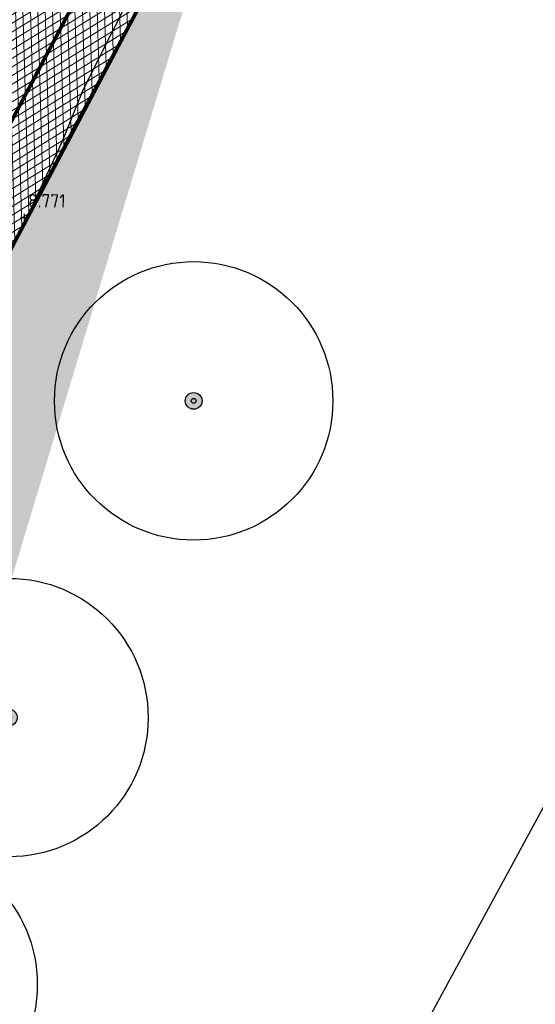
# Model space of a CAD drawing. Header units: metres. Extents: x 157685 to 160831, y 403691 to 406312.
# Tile 120 of 134: x 160133 to 160147, y 405706 to 405732. Entities that reach past the tile are written whole.
import ezdxf

# ---------------------------------------------------------------- set-up
doc = ezdxf.new("R2010")
doc.units = ezdxf.units.M
doc.linetypes.add('VW-1-3_STREEP', pattern=[4, 1, -3])
doc.linetypes.add('VW-30-270_STREEP', pattern=[3, 0.3, -2.7])
doc.layers.get('Defpoints').update_dxf_attribs({"color": 171})
for name, color, linetype, lineweight in [('B-WE-GR-BOOM-S (ingemeten)', 90, 'Continuous', 25), ('B-WE-OG-HOOGTEPUNT-S', 7, 'Continuous', 25), ('B-WE-OG-HOOGTEPUNT-T18', 10, 'Continuous', 18), ('N-WE-GR-DOORWORTELBARE RUIMTE-G', 80, 'Continuous', 35), ('N-WE-GR-GRAS-A', 62, 'Continuous', 18), ('N-WE-GW-TALUD-G', 106, 'Continuous', 35), ('N-WE-VH-GESLOTENVERHARDING_ASFALT-A-200', 253, 'Continuous', 18), ('N-WE-VH-HALFVERHARDING_GRASBETONSTEEN-A-200', 132, 'Continuous', 18), ('N-WE-VH-HALFVERHARDING_GRASBETONSTEEN-G', 7, 'Continuous', 35), ('N-WE-VH-KANTVERHARDING-G', 7, 'Continuous', 30), ('N-WE-VH-VERHARDING_ASFALT-A', 252, 'Continuous', 18), ('N-WE-VW-MARKERING_LANGS_STREEP_13_010-G', 7, 'VW-1-3_STREEP', 13), ('N-WE-VW-MARKERING_LANGS_STREEP_30270_010-G', 7, 'VW-30-270_STREEP', 13), ('N-WE-VW-MARKERING_LANGS_STREEP_DOORGETROKKEN_010-G', 7, 'Continuous', 13)]:
    doc.layers.add(name, color=color, linetype=linetype, lineweight=lineweight)
doc.styles.add('NLCS-ISO', font='NLCS-ISO.TTF')
pattern_1 = [(0, (0, 0), (1, 1), [0.12, -0.8]), (45, (0.4, 0.2), (-0.1131370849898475, 1.866761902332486), [0.12, -0.8]), (29.99999999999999, (0.08, 0.12), (0.2274613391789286, 1.286025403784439), [0.12, -0.8]), (15, (0.32, 0.48), (0.3856270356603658, 0.7244941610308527), [0.12, -0.8]), (135, (0.16, 2), (-0.02828427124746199, -0.6505382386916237), [0.12, -0.8]), (150, (1.2, 0.4), (0.2156921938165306, -0.5864101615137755), [0.12, -0.8]), (165, (0.24, 0.04), (0.1434520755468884, -0.7010146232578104), [0.12, -0.8]), (85, (0.4, 0.4), (-0.872677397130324, 1.040016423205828), [0.12, -0.8]), (99.99999999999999, (0, 0), (-1.112117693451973, 0.7787131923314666), [0.12, -0.7999999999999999])]
pattern_2 = [(45, (0, 0), (-0.1979898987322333, 0.1979898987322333), [0.14, -0.14]), (135, (0, 0), (-0.1979898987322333, -0.1979898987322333), [0.14, -0.14]), (45, (-0.098994, 0.098994), (-0.1979898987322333, 0.1979898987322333), [0.14, -0.14]), (135, (0.098994, 0.098994), (-0.1979898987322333, -0.1979898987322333), [0.14, -0.14])]

# ---------------------------------------------------------------- blocks, each defined once
blk = doc.blocks.new('SGR-BOOM_01')
at = {"ltscale": 0.1}
h = blk.add_hatch(color=256, dxfattribs=at)
edge = h.paths.add_edge_path()
edge.add_arc((7.366995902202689e-12, -5.115907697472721e-12), 0.15, 0, 360)
for centre, radius in [((0, 0), 2.5), ((7.366995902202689e-12, -5.115907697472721e-12), 0.04499999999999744)]:
    blk.add_circle(centre, radius)
blk.add_circle((7.366995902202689e-12, -5.115907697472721e-12), 0.15, dxfattribs=at)
blk = doc.blocks.new('SOG-HOOGTEPUNT-SO')
for p, q in [((-0.5, 0), (0.5, 0)), ((0, 0.5), (0, -0.5))]:
    blk.add_line(p, q)

msp = doc.modelspace()

# ---------------------------------------------------------------- hatches: boundary and pattern name
at = {"layer": 'N-WE-GR-GRAS-A'}
h = msp.add_hatch(dxfattribs=at)
h.set_pattern_fill('AGR-GRAS_01-SO', color=256, scale=0.04, pattern_type=2)
h.set_pattern_definition(pattern_1)
edge = h.paths.add_edge_path()
edge.add_line((160189.2016612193, 405785.9665275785), (160195.7319305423, 405790.3957649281))
edge.add_line((160195.7319305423, 405790.3957649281), (160200.9068770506, 405793.7331228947))
edge.add_line((160200.9068770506, 405793.7331228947), (160206.6207372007, 405797.393998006))
edge.add_line((160206.6207372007, 405797.393998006), (160212.5058224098, 405801.1645771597))
edge.add_line((160212.5058224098, 405801.1645771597), (160215.4403023, 405803.0447009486))
edge.add_line((160215.4403023, 405803.0447009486), (160223.1651131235, 405807.0115723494))
edge.add_line((160223.1651131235, 405807.0115723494), (160238.3130194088, 405814.7903772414))
edge.add_line((160238.3130194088, 405814.7903772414), (160245.2264429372, 405818.34058225))
edge.add_line((160245.2264429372, 405818.34058225), (160257.1596195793, 405824.4685481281))
edge.add_line((160257.1596195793, 405824.4685481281), (160282.4383802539, 405837.4852323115))
edge.add_line((160282.4383802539, 405837.4852323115), (160304.8, 405848.933))
edge.add_line((160304.8, 405848.933), (160306.8243412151, 405848.7687974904))
edge.add_line((160306.8243412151, 405848.7687974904), (160309.1690326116, 405848.5786100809))
edge.add_line((160309.1690326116, 405848.5786100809), (160310.0561645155, 405848.468232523))
edge.add_line((160310.0561645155, 405848.468232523), (160312.0402309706, 405848.0812195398))
edge.add_line((160312.0402309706, 405848.0812195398), (160314.3400796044, 405847.9346214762))
edge.add_line((160314.3400796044, 405847.9346214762), (160315.6564235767, 405848.0307936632))
edge.add_arc((160315.6564235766, 405857.0875209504), 9.056727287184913, 270.0000000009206, 289.9784151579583)
edge.add_line((160318.7508003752, 405848.5758148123), (160320.5288332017, 405849.0246637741))
edge.add_line((160320.5288332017, 405849.0246637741), (160323.1988583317, 405850.2487318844))
edge.add_line((160323.1988583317, 405850.2487318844), (160325.3440083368, 405851.7011014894))
edge.add_line((160325.3440083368, 405851.7011014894), (160319.7357826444, 405862.032976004))
edge.add_line((160319.7357826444, 405862.032976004), (160319.1649081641, 405863.1942099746))
edge.add_arc((160314.9036312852, 405869.9648465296), 7.999999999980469, 237.4991886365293, 302.1853307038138, ccw=False)
edge.add_line((160310.6051388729, 405863.2177758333), (160309.4287269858, 405863.9672562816))
edge.add_arc((160306.7421692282, 405859.7503370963), 5.000000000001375, 57.49918863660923, 119.8311523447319)
edge.add_line((160304.2549407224, 405864.0878126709), (160215.6735669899, 405813.2928020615))
edge.add_arc((160320.1371642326, 405631.1188279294), 209.9999999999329, 119.8311523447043, 154.5916889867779)
edge.add_line((160130.449820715, 405721.2227219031), (160122.5481375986, 405704.5880437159))
edge.add_arc((160167.7117908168, 405683.134735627), 49.99999999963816, 154.5916889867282, 158.7403213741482)
edge.add_line((160121.11445924, 405701.2645092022), (160051.2651127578, 405521.7369963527))
edge.add_line((160051.2651127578, 405521.7369963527), (160054.0609526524, 405520.6492099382))
edge.add_line((160054.0609526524, 405520.6492099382), (160054.2946666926, 405521.4391487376))
edge.add_line((160054.2946666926, 405521.4391487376), (160053.061, 405521.931))
edge.add_line((160053.061, 405521.931), (160054.0186409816, 405524.6028530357))
edge.add_line((160054.0186409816, 405524.6028530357), (160055.3093249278, 405528.2039080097))
edge.add_line((160055.3093249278, 405528.2039080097), (160058.581, 405537.332))
edge.add_line((160058.581, 405537.332), (160062.4256195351, 405547.9469237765))
edge.add_line((160062.4256195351, 405547.9469237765), (160065.5920910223, 405555.7356309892))
edge.add_line((160065.5920910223, 405555.7356309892), (160069.5244636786, 405565.547518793))
edge.add_line((160069.5244636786, 405565.547518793), (160074.8122877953, 405578.8021748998))
edge.add_line((160074.8122877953, 405578.8021748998), (160078.1301706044, 405587.5146146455))
edge.add_line((160078.1301706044, 405587.5146146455), (160080.546985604, 405593.8609373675))
edge.add_line((160080.546985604, 405593.8609373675), (160084.7405148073, 405604.8727399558))
edge.add_line((160084.7405148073, 405604.8727399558), (160087.3201539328, 405611.6466231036))
edge.add_line((160087.3201539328, 405611.6466231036), (160089.1540419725, 405616.3956104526))
edge.add_line((160089.1540419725, 405616.3956104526), (160093.7195878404, 405628.0182683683))
edge.add_line((160093.7195878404, 405628.0182683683), (160097.485, 405637.604))
edge.add_line((160097.485, 405637.604), (160098.671, 405639.731))
edge.add_line((160098.671, 405639.731), (160099.902, 405640.851))
edge.add_line((160099.902, 405640.851), (160101.342, 405642.678))
edge.add_line((160101.342, 405642.678), (160102.236, 405644.762))
edge.add_line((160102.236, 405644.762), (160101.805, 405646.021))
edge.add_line((160101.805, 405646.021), (160100.978, 405647.32))
edge.add_line((160100.978, 405647.32), (160104.8939144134, 405656.7246073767))
edge.add_line((160104.8939144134, 405656.7246073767), (160110.4317723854, 405670.1700749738))
edge.add_line((160110.4317723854, 405670.1700749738), (160113.3395261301, 405677.5420055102))
edge.add_line((160113.3395261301, 405677.5420055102), (160118.268, 405690.037))
edge.add_line((160118.268, 405690.037), (160121.1384509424, 405697.1852478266))
edge.add_line((160121.1384509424, 405697.1852478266), (160125.588740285, 405706.4874628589))
edge.add_line((160125.588740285, 405706.4874628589), (160128.7233612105, 405713.1063832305))
edge.add_line((160128.7233612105, 405713.1063832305), (160129.8234757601, 405714.750360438))
edge.add_line((160129.8234757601, 405714.750360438), (160130.9710686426, 405715.7568725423))
edge.add_line((160130.9710686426, 405715.7568725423), (160132.656, 405716.604))
edge.add_line((160132.656, 405716.604), (160137.5482643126, 405732.8158958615))
edge.add_line((160137.5482643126, 405732.8158958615), (160143.5031823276, 405739.3030351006))
edge.add_line((160143.5031823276, 405739.3030351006), (160146.913493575, 405743.3973337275))
edge.add_line((160146.913493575, 405743.3973337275), (160150.7184816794, 405747.8804806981))
edge.add_line((160150.7184816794, 405747.8804806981), (160157.208, 405755.3215))
edge.add_line((160157.208, 405755.3215), (160160.5246288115, 405759.1244169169))
edge.add_line((160160.5246288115, 405759.1244169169), (160165.273, 405764.569))
edge.add_line((160165.273, 405764.569), (160168.8373467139, 405768.3733079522))
edge.add_line((160168.8373467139, 405768.3733079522), (160172.9092487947, 405772.3795900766))
edge.add_line((160172.9092487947, 405772.3795900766), (160177.2963565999, 405776.374836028))
edge.add_line((160177.2963565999, 405776.374836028), (160183.4665665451, 405781.5655980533))
edge.add_line((160183.4665665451, 405781.5655980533), (160189.2016612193, 405785.9665275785))
h = msp.add_hatch(dxfattribs=at)
h.set_pattern_fill('AGR-GRAS_01-SO', color=256, scale=0.04, pattern_type=2)
h.set_pattern_definition(pattern_1)
edge = h.paths.add_edge_path()
edge.add_line((160117.917207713, 405710.1458451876), (160116.8920664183, 405710.5447002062))
edge.add_line((160116.8920664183, 405710.5447002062), (160110.6998789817, 405694.6294760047))
edge.add_line((160110.6998789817, 405694.6294760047), (160111.7250202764, 405694.2306209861))
edge.add_line((160111.7250202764, 405694.2306209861), (160111.271775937, 405693.0656876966))
edge.add_line((160111.271775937, 405693.0656876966), (160110.2466346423, 405693.4645427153))
edge.add_line((160110.2466346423, 405693.4645427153), (160044.824497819, 405525.3158899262))
edge.add_line((160044.824497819, 405525.3158899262), (160045.3938489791, 405524.0213478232))
edge.add_line((160045.3938489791, 405524.0213478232), (160048.0032995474, 405523.006080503))
edge.add_line((160048.0032995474, 405523.006080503), (160117.8526460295, 405702.5335933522))
edge.add_arc((160167.7117908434, 405683.1347356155), 53.50000002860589, 154.5916889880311, 158.7403213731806, ccw=False)
edge.add_line((160119.3866818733, 405706.0897752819), (160125.8537495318, 405719.7042910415))
edge.add_line((160125.8537495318, 405719.7042910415), (160122.0998169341, 405721.1718201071))
edge.add_line((160122.0998169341, 405721.1718201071), (160120.8054824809, 405720.6030026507))
edge.add_line((160120.8054824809, 405720.6030026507), (160117.3453107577, 405711.7096334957))
edge.add_line((160117.3453107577, 405711.7096334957), (160118.3704520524, 405711.3107784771))
edge.add_line((160118.3704520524, 405711.3107784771), (160117.917207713, 405710.1458451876))
edge = h.paths.add_edge_path()
edge.add_line((160123.3449985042, 405726.9901839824), (160123.7582142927, 405727.9711744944))
edge.add_arc((160279.666353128, 405661.7215537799), 169.3999999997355, 156.9780373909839, 157.3380702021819)
edge = h.paths.add_edge_path()
edge.add_line((160133.0505582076, 405746.5753614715), (160133.6348198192, 405747.5769629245))
edge.add_arc((160279.6663531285, 405661.7215537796), 169.4000000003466, 149.5477176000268, 149.9399119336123)
h.paths.add_polyline_path([(160142.62080813, 405759.4119409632), (160141.7224501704, 405760.0467267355), (160141.0011027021, 405759.0258654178), (160141.8994606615, 405758.3910796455)])
h.paths.add_polyline_path([(160154.6598407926, 405774.4081354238), (160153.8394616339, 405775.1409232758), (160153.0067481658, 405774.2086742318), (160153.8271273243, 405773.4758863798)])
edge = h.paths.add_edge_path()
edge.add_arc((160279.6663531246, 405661.7215537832), 169.3999999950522, 132.346206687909, 137.9687500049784)
edge.add_arc((160279.6663531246, 405661.7215537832), 169.3999999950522, 137.9687500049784, 149.5477175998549)
edge.add_line((160133.6348198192, 405747.5769629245), (160134.5849790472, 405747.0227089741))
edge.add_line((160134.5849790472, 405747.0227089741), (160133.9551450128, 405745.9429825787))
edge.add_line((160133.9551450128, 405745.9429825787), (160133.0052740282, 405746.4970683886))
edge.add_arc((160279.6663531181, 405661.7215537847), 169.3999999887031, 149.9705032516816, 156.9780373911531)
edge.add_line((160123.7582142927, 405727.9711744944), (160124.7719514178, 405727.5441650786))
edge.add_line((160124.7719514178, 405727.5441650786), (160124.2867134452, 405726.3921910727))
edge.add_line((160124.2867134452, 405726.3921910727), (160123.2736071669, 405726.8189347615))
edge.add_arc((160279.6663550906, 405661.7215529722), 169.4000021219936, 157.4008230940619, 157.6331887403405)
edge.add_line((160123.0108886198, 405726.1841432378), (160123.5644701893, 405724.8940330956))
edge.add_line((160123.5644701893, 405724.8940330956), (160127.5752955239, 405723.3260766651))
edge.add_arc((160320.1371642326, 405631.1188279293), 213.5000000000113, 134.774034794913, 154.412812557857, ccw=False)
edge.add_line((160169.7664293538, 405782.6803404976), (160165.5570263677, 405786.9230775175))
h = msp.add_hatch(dxfattribs=at)
h.set_pattern_fill('AGR-GRAS_01-SO', color=256, scale=0.04, pattern_type=2)
h.set_pattern_definition(pattern_1)
h.paths.add_polyline_path([(159817.8796577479, 405032.3615227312, -0.4244536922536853), (159807.6438550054, 405029.4353138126), (159804.9141757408, 405031.0140775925), (159806.698841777, 405031.3737125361), (159807.04, 405031.16), (159809.611, 405030.341), (159812.223, 405030.001), (159814.279, 405030.385), (159814.444, 405031.62), (159813.956, 405032.225), (159812.2396506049, 405033.242021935), (159814.061361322, 405034.8103542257), (159814.820717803, 405034.4740069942), (159815.4994739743, 405034.4123150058), (159816.4167998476, 405034.6580784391), (159816.9569999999, 405035.0349999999), (159820.3059377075, 405041.4946262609), (159822.354460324, 405045.432314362), (159826.6084500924, 405053.2936794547), (159829.7245208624, 405059.052172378), (159832.6918773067, 405064.5358415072), (159835.7447925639, 405070.2193987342), (159838.9744319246, 405076.357307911), (159841.6731033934, 405081.4861159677), (159844.7820544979, 405087.3946578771), (159847.8561333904, 405093.236925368), (159850.9675923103, 405099.3492203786), (159854.691755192, 405106.6695736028), (159860.2108525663, 405117.423530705), (159863.4243890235, 405123.3615823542), (159868.7449137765, 405133.192978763), (159871.6940751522, 405138.642511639), (159873.819, 405142.569), (159873.564, 405143.583), (159872.949, 405144.16), (159873.919, 405145.714), (159874.7056259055, 405145.5456317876), (159875.890950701, 405145.9547218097), (159876.2720000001, 405146.3540000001), (159878.9147885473, 405151.370059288), (159881.6262659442, 405156.5466831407), (159887.3003615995, 405167.3793970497), (159892.3483595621, 405177.0167949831), (159893.538, 405179.288), (159894.727, 405181.558), (159894.969, 405183.164), (159894.4128649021, 405184.0045896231), (159892.825, 405184.615), (159896.102, 405188.599), (159896.9029999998, 405188.438), (159898.181, 405188.684), (159899.684, 405190.033), (159902.6926736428, 405195.8713152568), (159907.5866702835, 405205.3680897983), (159913.3084460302, 405216.4711653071), (159918.3450532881, 405227.099399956), (159923.3978129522, 405237.8616172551), (159925.995516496, 405243.3946431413), (159929.861, 405251.628), (159929.911, 405253.028), (159929.35, 405253.63), (159928.363, 405254.141), (159928.977, 405259.516), (159929.897, 405259.351), (159931.062, 405259.363), (159932.331, 405262.333), (159931.733, 405263.36), (159931.174, 405263.618), (159932.61, 405267.191), (159933.738, 405266.939), (159934.813, 405267.403), (159935.788, 405268.797), (159941.1987197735, 405282.5879445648), (159944.9254816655, 405292.0867855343), (159949.2255724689, 405303.0469380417), (159953.271, 405313.358), (159953.284, 405314.495), (159952.883, 405315.118), (159952.236, 405315.511), (159951.529, 405315.708), (159958.367, 405330.954), (159959.877, 405331.032), (159960.96, 405331.735), (159963.5452468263, 405338.7491122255), (159973.5640148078, 405364.9600869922), (159984.162, 405391.33), (159983.822, 405392.929), (159983.104, 405393.589), (159982.386, 405393.853), (159984.688, 405397.951), (159985.985, 405397.984), (159987.076, 405398.897), (159989.441, 405405.903), (159988.08, 405407.062), (159988.527, 405412.178), (159989.913, 405411.732), (159991.291, 405411.789), (159992.095, 405412.104), (159998.5395093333, 405429.2600094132), (160007.1440218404, 405452.1679849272), (160009.451, 405458.31), (160009.626, 405460.261), (160009.534, 405460.661), (160008.794, 405461.402), (160009.8954955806, 405467.6054778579), (160011.385, 405467.341), (160013.662, 405468.133), (160014.677, 405469.155), (160026.9453321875, 405500.9300206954), (160034.7315372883, 405521.1565030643), (160042.3070101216, 405541.7245019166), (160047.868, 405557.494), (160047.613, 405559.249), (160046.719, 405560.154), (160045.615, 405560.352), (160047.615, 405564.794), (160048.822, 405564.245), (160050.393, 405564.15), (160050.929, 405564.7125), (160051.128, 405565.102), (160051.131, 405565.949), (160048.346, 405567.585), (160050.1055, 405571.699), (160050.699, 405570.911), (160051.669, 405570.665), (160053.018, 405570.643), (160053.937, 405571.219), (160058.5456374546, 405583.3248661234), (160064.6810399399, 405599.4412045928), (160069.547, 405612.223), (160069.547, 405613.704), (160068.895, 405614.706), (160068.1765210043, 405615.0935586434), (160070.5442836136, 405619.4830561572), (160072.047, 405619.276), (160073.333, 405619.76), (160078.7473752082, 405633.9478085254), (160089.138878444, 405660.9656097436), (160104.332, 405700.743), (160104.711, 405703.242), (160102.967, 405704.018), (160104.9126580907, 405706.7553753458), (160106.026, 405706.74), (160107.223, 405707.65), (160113.4380612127, 405722.7273025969), (160116.4352043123, 405730.3910378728), (160119.5624009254, 405738.6670014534), (160120.942, 405742.345), (160122.7570846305, 405748.868433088), (160125.062, 405762.2635), (160125.7830441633, 405769.6398440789), (160126.167433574, 405777.2421988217), (160126.2277432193, 405782.3110332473), (160136.3575773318, 405786.1409829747), (160140.471531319, 405781.8232589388, -0.3714281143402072), (160141.0844722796, 405769.5659894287, 0.07269134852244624), (160116.0165246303, 405725.3933185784), (160115.4468538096, 405723.9291447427), (159939.5895977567, 405271.9390061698, -0.02962782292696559), (159902.6989021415, 405191.5621666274)])
at = {"layer": 'N-WE-VH-GESLOTENVERHARDING_ASFALT-A-200', "true_color": 0xcf7363}
h = msp.add_hatch(dxfattribs=at)
h.set_pattern_fill('AVH-ASFALT-SO', color=23, scale=0.2, pattern_type=2)
h.set_pattern_definition([(31.64993266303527, (159085.9115677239, 404918.0168982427), (-0.1049455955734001, 0.1702539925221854), []), (91.64993266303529, (159085.9115677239, 404918.0168982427), (-0.1999170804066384, -0.00575855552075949), [])])
edge = h.paths.add_edge_path()
edge.add_line((160304.2549407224, 405864.0878126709), (160302.5988468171, 405867.1406570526))
edge.add_arc((160350.2821344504, 405779.2412593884), 100.0000001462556, 118.4787556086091, 119.8311523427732)
edge.add_line((160300.537564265, 405865.9907710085), (160213.9325070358, 405816.3290349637))
edge.add_arc((160320.1371642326, 405631.1188279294), 213.4999999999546, 119.8311523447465, 154.5916889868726)
edge.add_line((160127.2883649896, 405722.724453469), (160119.3866818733, 405706.0897752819))
edge.add_arc((160167.7117908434, 405683.1347356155), 53.50000002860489, 154.5916889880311, 158.7403213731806)
edge.add_line((160117.8526460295, 405702.5335933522), (159992.7713508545, 405381.0483546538))
edge.add_line((159992.7713508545, 405381.0483546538), (159995.4326285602, 405378.2357679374))
edge.add_line((159995.4326285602, 405378.2357679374), (160121.11445924, 405701.2645092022))
edge.add_arc((160167.7117908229, 405683.1347356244), 50.00000000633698, 154.5916889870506, 158.7403213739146, ccw=False)
edge.add_line((160122.5481375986, 405704.5880437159), (160130.449820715, 405721.2227219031))
edge.add_arc((160320.137164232, 405631.1188279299), 209.9999999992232, 119.83115234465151, 154.5916889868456, ccw=False)
edge.add_line((160215.6735669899, 405813.2928020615), (160304.2549407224, 405864.0878126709))
at = {"layer": 'N-WE-VH-HALFVERHARDING_GRASBETONSTEEN-A-200'}
h = msp.add_hatch(dxfattribs=at)
h.set_pattern_fill('AVH-GRASBETONSTEEN_02-SO', color=256, scale=0.2, pattern_type=2)
h.set_pattern_definition(pattern_2)
h.paths.add_polyline_path([(160165.5570263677, 405786.9230775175), (160165.1528611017, 405787.3665303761, 0.1156779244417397), (160121.2354257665, 405723.362783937), (160120.8914682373, 405722.4787407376), (160088.3424119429, 405638.8208195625), (160088.7931073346, 405638.3244649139), (160121.1790570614, 405721.5631679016), (160121.7945937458, 405723.1452266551, -0.1156779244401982)])
h = msp.add_hatch(dxfattribs=at)
h.set_pattern_fill('AVH-GRASBETONSTEEN_02-SO', color=256, scale=0.2, pattern_type=2)
h.set_pattern_definition(pattern_2)
h.paths.add_polyline_path([(160141.5579866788, 405769.1975004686, 0.3714281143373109), (160140.9059218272, 405782.2371488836), (160136.7919623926, 405786.5548786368), (160136.3575773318, 405786.1409829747), (160140.471531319, 405781.8232589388, -0.3714281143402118), (160141.0844722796, 405769.5659894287, 0.07269134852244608), (160116.0165246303, 405725.3933185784), (160115.4468538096, 405723.9291447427), (160084.1359216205, 405643.4534629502), (160084.5866170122, 405642.9571083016), (160116.0015831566, 405723.7001792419), (160116.5756926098, 405725.175761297, -0.07269134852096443)])
at = {"layer": 'N-WE-VH-VERHARDING_ASFALT-A'}
h = msp.add_hatch(dxfattribs=at)
h.set_pattern_fill('AVH-ASFALT', color=256, scale=0.2, angle=90, pattern_type=2)
h.set_pattern_definition([(211.952110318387, (160401.9374069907, 405586.9289014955), (0.1058420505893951, -0.1696981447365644), []), (271.952110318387, (160401.9374069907, 405586.9289014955), (0.1998839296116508, 0.006812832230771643), [])])
h.paths.add_polyline_path([(160120.8914682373, 405722.4787407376), (160121.2354257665, 405723.362783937, -0.07269134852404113), (160145.503940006, 405766.1267591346), (160141.5579866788, 405769.1975004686, 0.07269134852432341), (160116.5756926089, 405725.1757612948), (160116.0015831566, 405723.7001792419), (159940.1487657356, 405271.721448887, -0.02962782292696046), (159903.2284350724, 405191.2800409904), (159818.4091906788, 405032.0793970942), (159822.821965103, 405029.7283501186), (159907.6412094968, 405188.9289940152, 0.02962782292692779), (159944.8084988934, 405269.9084715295)])

# ---------------------------------------------------------------- linework, layer by layer
at = {"layer": 'Defpoints'}
msp.add_lwpolyline([(160111.0972522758, 405644.5707905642), (160203.6609179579, 405815.0418317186), (160158.0375836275, 405839.8148452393), (160065.4739179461, 405669.3438040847)], close=True, dxfattribs=at)
msp.add_lwpolyline([(160083.4469220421, 405603.8250917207), (160095.282673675, 405634.2534217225), (160099.8982877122, 405645.7755192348), (160108.3805242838, 405667.8942699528), (160108.535, 405670.424), (160111.0360459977, 405676.3537253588), (160115.948938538, 405687.9527090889), (160123.4542021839, 405704.1956793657), (160123.904, 405707.119), (160124.362966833, 405708.2843713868), (160126.7729808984, 405713.2730031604), (160129.1494527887, 405718.236223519), (160132.0943152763, 405724.4123926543), (160134.1515218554, 405728.8243234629), (160134.7231788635, 405730.2229758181), (160136.2370022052, 405733.247756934)], dxfattribs=at)
at = {"layer": 'N-WE-GR-DOORWORTELBARE RUIMTE-G', "const_width": 0.1}
msp.add_lwpolyline([(160047.9329407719, 405523.3768225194), (160117.6662567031, 405702.6061124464, -0.01810380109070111), (160119.2060272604, 405706.1755885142), (160127.1077103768, 405722.8102667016, -0.01523056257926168), (160133.0479235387, 405734.3917963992)], format="xyb", dxfattribs=at)
at = {"layer": 'N-WE-GW-TALUD-G'}
msp.add_lwpolyline([(160122.1110036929, 405721.2005724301), (160122.7265403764, 405722.7826311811, -0.03955270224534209), (160134.2998639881, 405746.7341636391, -0.03955270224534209)], format="xyb", dxfattribs=at)
at = {"layer": 'N-WE-VH-HALFVERHARDING_GRASBETONSTEEN-G'}
for points in [[(160121.1790570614, 405721.5631679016), (160121.7945937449, 405723.1452266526, -0.1156779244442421), (160165.5570263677, 405786.9230775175, -0.1156779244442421)], [(160115.4468538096, 405723.9291447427), (160116.0165246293, 405725.3933185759, -0.07269134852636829), (160141.0844722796, 405769.5659894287, 0.3714281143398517), (160140.471531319, 405781.8232589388), (160136.3575773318, 405786.1409829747)]]:
    msp.add_lwpolyline(points, format="xyb", dxfattribs=at)
at = {"layer": 'N-WE-VH-KANTVERHARDING-G'}
for points in [[(159822.5813815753, 405020.4736371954), (159825.772265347, 405026.1606495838, 0.005446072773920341), (159830.9980978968, 405035.7169287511), (159911.5244509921, 405186.8600726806, 0.0296278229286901), (159948.9090640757, 405268.313051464), (160117.8526460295, 405702.5335933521, -0.01810380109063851), (160119.3866818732, 405706.0897752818), (160127.2883649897, 405722.7244534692, -0.1528452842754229), (160213.9325070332, 405816.3290349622), (160300.5375642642, 405865.990771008, -0.01138945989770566), (160304.5397563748, 405868.1661427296), (160313.3439731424, 405872.6949742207)], [(160319.1649081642, 405863.1942099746, -0.2899882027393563), (160310.605138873, 405863.2177758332), (160309.4287269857, 405863.9672562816, 0.2788850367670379), (160304.2549407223, 405864.0878126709), (160215.6735669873, 405813.29280206, 0.1528452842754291), (160130.449820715, 405721.222721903), (160122.5481375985, 405704.5880437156, 0.01810380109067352), (160121.1144592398, 405701.2645092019), (159952.1708772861, 405267.0439673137, -0.004513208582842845), (159947.0782254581, 405254.2964949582)], [(160116.0015831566, 405723.7001792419), (160116.5756926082, 405725.175761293, -0.07269134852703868), (160141.5579866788, 405769.1975004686, 0.3714281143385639), (160140.9059218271, 405782.2371488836), (160135.4122839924, 405788.0028944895)], [(160120.8914682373, 405722.4787407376), (160121.2354257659, 405723.3627839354, -0.1156779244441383), (160165.1528611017, 405787.3665303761, -0.1156779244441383)]]:
    msp.add_lwpolyline(points, format="xyb", dxfattribs=at)
at = {"layer": 'N-WE-VW-MARKERING_LANGS_STREEP_13_010-G', "const_width": 0.1, "flags": 128}
for points in [[(159820.1786345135, 405034.762523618), (159903.4932015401, 405191.138978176, 0.02962782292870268), (159940.4283497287, 405271.6126702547), (160116.2811671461, 405723.5914006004), (160116.8552765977, 405725.0669826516, -0.06808900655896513), (160139.8525552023, 405766.4697848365, -0.06808900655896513)], [(159824.0619043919, 405032.6936555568), (159907.3764430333, 405189.0700568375, 0.02962782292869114), (159944.5289149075, 405270.01725018), (160120.6118842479, 405722.587519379), (160120.9558417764, 405723.4715625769, -0.06797021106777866), (160143.3256280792, 405763.7671156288, -0.06797021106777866)]]:
    msp.add_lwpolyline(points, format="xyb", dxfattribs=at)
at = {"layer": 'N-WE-VW-MARKERING_LANGS_STREEP_30270_010-G', "const_width": 0.1, "flags": 128}
msp.add_lwpolyline([(159796.229237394, 404966.2787997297), (159796.839939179, 404967.0216117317, 0.105558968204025), (159801.0159750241, 404975.0870450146), (159801.2632303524, 404975.9894837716, -0.05550154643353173), (159803.0412223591, 404980.4629022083), (159817.1642567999, 405006.9918533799, -0.005527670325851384), (159822.485358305, 405016.7261204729), (159827.2984459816, 405025.3043361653, 0.005446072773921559), (159832.5425689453, 405034.8940623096), (159913.0689220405, 405186.0372062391, 0.0296278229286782), (159950.5399706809, 405267.6785093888), (160119.4835526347, 405701.899051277, -0.01810380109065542), (160120.9674097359, 405705.3389094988), (160128.8690928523, 405721.9735876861, -0.152845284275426), (160214.8030370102, 405814.8109185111), (160301.4080942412, 405864.4726545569, -0.01138945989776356), (160305.3402479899, 405866.6099572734), (160314.0858624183, 405871.4071811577)], format="xyb", dxfattribs=at)
at = {"layer": 'N-WE-VW-MARKERING_LANGS_STREEP_DOORGETROKKEN_010-G', "const_width": 0.1, "flags": 128}
for points in [[(159822.7121970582, 405020.4002389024), (159825.90308083, 405026.0872512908, 0.005446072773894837), (159831.1304811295, 405035.6463973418), (159911.6568342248, 405186.7895412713, 0.02962782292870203), (159949.0488560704, 405268.2586621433), (160117.9924380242, 405702.4792040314, -0.01810380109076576), (160119.5221728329, 405706.0254153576), (160127.4238559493, 405722.6600935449, -0.1528452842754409), (160214.0071238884, 405816.1989106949), (160300.6121811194, 405865.8606467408, -0.006251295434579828), (160302.7933878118, 405867.0754296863, -0.006251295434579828)], [(160304.1803238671, 405864.2179369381), (160215.5989501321, 405813.4229263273, 0.1528452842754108), (160130.3143297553, 405721.2870818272), (160122.4126466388, 405704.6524036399, 0.01810380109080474), (160120.9746672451, 405701.3188985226), (159952.0310852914, 405267.0983566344, -0.004513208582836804), (159946.9394380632, 405254.353398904)]]:
    msp.add_lwpolyline(points, format="xyb", dxfattribs=at)

# ---------------------------------------------------------------- block references
at = {"layer": 'B-WE-GR-BOOM-S (ingemeten)', "xscale": 1.5, "yscale": 1.5, "zscale": 1.5}
for p in [(160137.6980984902, 405721.8456125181, 7.942153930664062), (160132.7214163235, 405713.3154818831, 7.10574111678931), (160129.734603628, 405706.1315246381, 6.99937896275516)]:
    msp.add_blockref('SGR-BOOM_01', p, dxfattribs=at)
at = {"layer": 'B-WE-OG-HOOGTEPUNT-S', "xscale": 0.2, "yscale": 0.2, "zscale": 0.2}
msp.add_blockref('SOG-HOOGTEPUNT-SO', (160133.1332967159, 405726.7825694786, 8.770512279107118), dxfattribs=at)

# ---------------------------------------------------------------- texts
at = {"layer": 'B-WE-OG-HOOGTEPUNT-T18', "style": 'NLCS-ISO'}
msp.add_text('8.771', height=0.3599999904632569, rotation=359.8908317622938, dxfattribs=at).set_placement((160133.2356148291, 405727.0544140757, 8.770512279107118))

doc.saveas('drawing.dxf')
